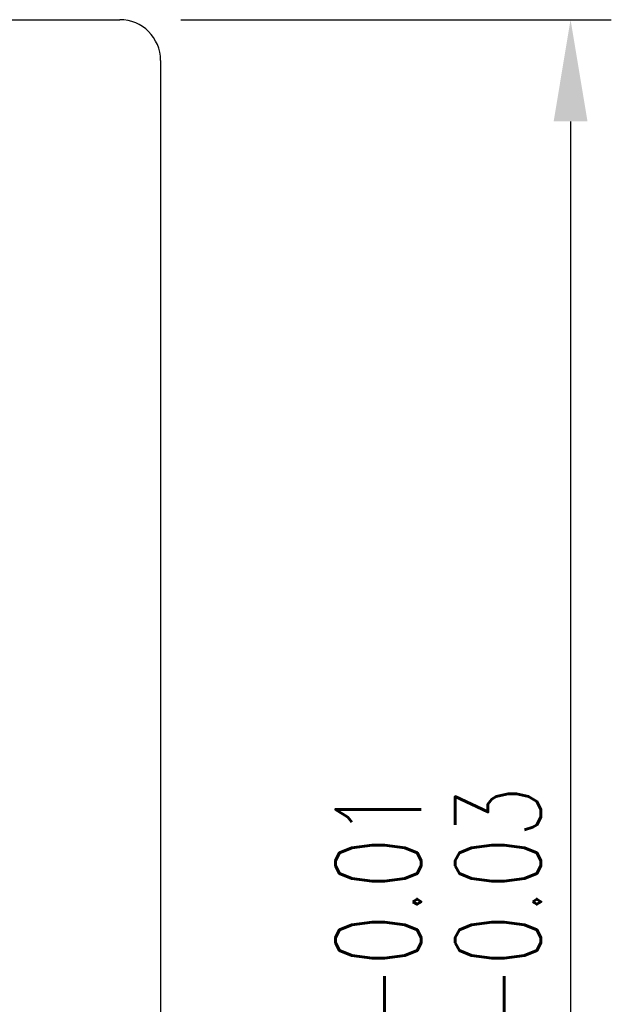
# Model space of a CAD drawing. Header units: millimetres. Extents: x -274 to -78, y 57 to 207.
# Tile 48 of 48: x -93 to -78, y 144 to 168. Entities that reach past the tile are written whole.
import ezdxf

# ---------------------------------------------------------------- set-up
doc = ezdxf.new("R2010")
doc.units = ezdxf.units.MM
doc.header["$LTSCALE"] = 0.1
doc.layers.get('DEFPOINTS').update_dxf_attribs({"linetype": 'CONTINUOUS'})
doc.layers.add('CHA', color=7, linetype='CONTINUOUS')
doc.layers.add('OUT', color=3, linetype='CONTINUOUS')
doc.styles.add('DIM-7', font='SIMPLEX.shx', dxfattribs={"width": 0.7, "bigfont": 'chineset.shx'})
doc.dimstyles.new('CNS', dxfattribs={"dimtxt": 3.5, "dimasz": 2.5, "dimexe": 1, "dimexo": 1.5, "dimgap": 0.09, "dimtad": 0, "dimdsep": 46, "dimtxsty": 'DIM-7', "dimcen": 0.09, "dimclrd": 1, "dimclre": 1, "dimclrt": 4, "dimadec": 0, "dimazin": 0, "dimtfac": 1, "dimtix": 1, "dimtmove": 2, "dimatfit": 3, "dimfxl": 0, "dimtvp": 0.971429, "dimtolj": 1, "dimarcsym": 0})

# ---------------------------------------------------------------- blocks, each defined once
blk = doc.blocks.new('*D6')
at = {"layer": 'CHA', "lineweight": -2, "transparency": 16777216}
for p, q in [((-88.646, 167.702), (-78.078, 167.702)), ((-79.078, 165.202), (-79.078, 120.202)), ((-88.646, 117.702), (-78.078, 117.702))]:
    blk.add_line(p, q, dxfattribs=at)
at = {"layer": 'CHA', "transparency": 16777216}
for points in [[(-79.494, 165.202), (-78.661, 165.202), (-79.078, 167.702)], [(-79.494, 120.202), (-78.661, 120.202), (-79.078, 117.702)]]:
    blk.add_solid(points, dxfattribs=at)
at = {"layer": 'DEFPOINTS', "color": 0, "transparency": 16777216}
for p in [(-90.146, 167.702), (-90.146, 117.702), (-79.078, 117.702)]:
    blk.add_point(p, dxfattribs=at)
at = {"layer": 'CHA', "transparency": 16777216, "insert": (-82.328, 142.702), "char_height": 3.5, "attachment_point": 5, "rotation": 90, "style": 'DIM-7'}
blk.add_mtext('\\A1;%%C50{\\H2.1;\\S-0.01^ -0.03;}', dxfattribs=at)

msp = doc.modelspace()

# ---------------------------------------------------------------- linework, layer by layer
at = {"layer": 'OUT', "color": 7}
for p, q in [((-121.146, 167.702), (-90.146, 167.702)), ((-89.146, 166.702), (-89.146, 118.702))]:
    msp.add_line(p, q, dxfattribs=at)
msp.add_arc((-90.146, 166.702), 1, 0, 90, dxfattribs=at)

# ---------------------------------------------------------------- dimensions: what is measured, and where the dimension line sits
at = {"layer": 'CHA', "color": 7}
dim = msp.add_linear_dim(base=(-79.078, 117.702), p1=(-90.146, 167.702), p2=(-90.146, 117.702), angle=90, text='%%C<>', dimstyle='CNS', override={"dimgap": 0.8, "dimtad": 1, "dimclrd": 256, "dimclre": 256, "dimclrt": 256, "dimadec": 2, "dimazin": 2, "dimtol": 1, "dimlim": 0, "dimtp": -0.01, "dimtm": 0.03, "dimtfac": 0.6, "dimtmove": 1}, dxfattribs=at)
dim.commit()
dim.dimension.update_dxf_attribs({"geometry": '*D6', "text_midpoint": (-82.328, 142.702)})

doc.saveas('drawing.dxf')
